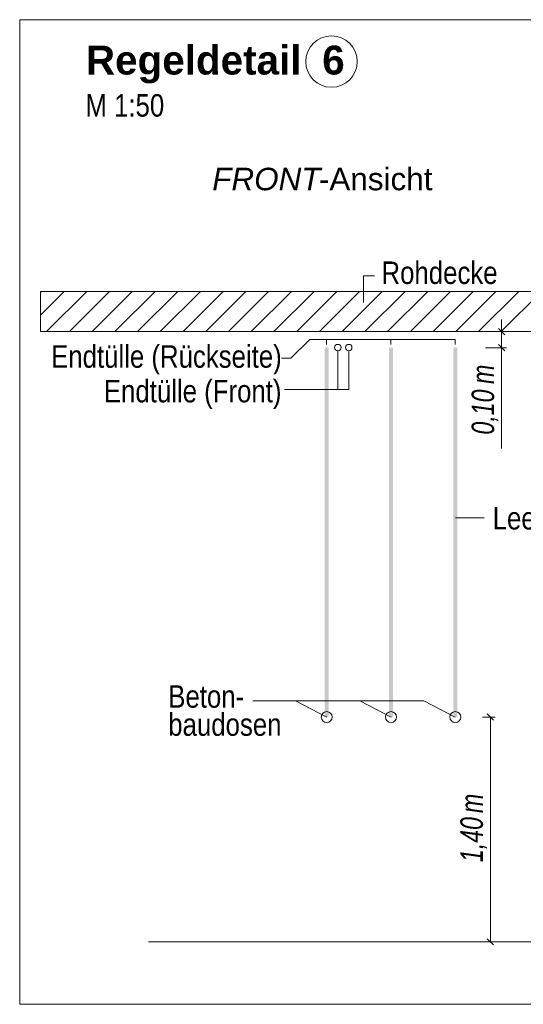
# Model space of a CAD drawing. Extents: x -420 to 300, y 62 to 1162.
# Tile 252 of 256: x 187 to 218, y 822 to 883. Entities that reach past the tile are written whole.
import ezdxf
from ezdxf.lldxf.tags import DXFTag

# ---------------------------------------------------------------- set-up
doc = ezdxf.new("R2010")
doc.units = 0
doc.layers.get('0').update_dxf_attribs({"lineweight": 35})
for name, color, linetype, lineweight, true_color in [('E_Aussparung Bemaßung-A06G9FCW8I', 5, 'Continuous', 9, 0x0000ff), ('E_Betonbaudose', 1, 'Continuous', 13, 0xff0000), ('E_Detail_Beschriftung', 7, 'Continuous', 13, 0x009900), ('E_Detail_Wandschraffur', 7, 'Continuous', 5, 0xc0c0c0), ('E_Leerrohr Beschriftung', 1, 'Continuous', 9, 0xff0000)]:
    doc.layers.add(name, color=color, linetype=linetype, lineweight=lineweight, true_color=true_color)
doc.layers.add('E_Detail_Linie_Text_Bem', color=7, linetype='Continuous', lineweight=13)
doc.styles.get("Standard").update_dxf_attribs({"font": 'ARIALN.TTF'})
tags = doc.linetypes.add('fein_strichliert', pattern=[4, 1, -2, 1]).pattern_tags.tags
tags[8:9] = [DXFTag(74, 4), DXFTag(75, 0), DXFTag(340, '0'), DXFTag(46, 0.0), DXFTag(50, 0.0), DXFTag(44, 0.0), DXFTag(45, 0.0)]
tags[6:7] = [DXFTag(74, 4), DXFTag(75, 0), DXFTag(340, '0'), DXFTag(46, 0.0), DXFTag(50, 0.0), DXFTag(44, 0.0), DXFTag(45, 0.0)]
tags[4:5] = [DXFTag(74, 4), DXFTag(75, 0), DXFTag(340, '0'), DXFTag(46, 0.0), DXFTag(50, 0.0), DXFTag(44, 0.0), DXFTag(45, 0.0)]
tags = doc.linetypes.add('fein_strichliert-A06G9FCV8I', pattern=[4, 1, -2, 1]).pattern_tags.tags
tags[8:9] = [DXFTag(74, 4), DXFTag(75, 0), DXFTag(340, '0'), DXFTag(46, 0.0), DXFTag(50, 0.0), DXFTag(44, 0.0), DXFTag(45, 0.0)]
tags[6:7] = [DXFTag(74, 4), DXFTag(75, 0), DXFTag(340, '0'), DXFTag(46, 0.0), DXFTag(50, 0.0), DXFTag(44, 0.0), DXFTag(45, 0.0)]
tags[4:5] = [DXFTag(74, 4), DXFTag(75, 0), DXFTag(340, '0'), DXFTag(46, 0.0), DXFTag(50, 0.0), DXFTag(44, 0.0), DXFTag(45, 0.0)]

# ---------------------------------------------------------------- blocks, each defined once
blk = doc.blocks.new('Referenz-A06G9FD38I')
at = {"layer": 'E_Aussparung Bemaßung-A06G9FCW8I', "linetype": 'Continuous', "ltscale": 0.13}
for p, q in [((216.514, 864.169), (216.514, 856.131)), ((216.814, 863.405), (215.514, 863.405)), ((216.323, 863.596), (216.705, 863.214)), ((216.814, 862.405), (215.514, 862.405)), ((216.323, 862.596), (216.705, 862.214)), ((216.005, 839.214), (215.623, 839.596)), ((216.114, 839.405), (215.314, 839.405)), ((215.814, 839.405), (215.814, 825.405)), ((216.114, 825.405), (215.314, 825.405)), ((216.005, 825.214), (215.623, 825.596))]:
    blk.add_line(p, q, dxfattribs=at)
at = {"layer": 'E_Betonbaudose', "linetype": 'Continuous', "ltscale": 0.13}
for centre, radius in [((206.322, 862.415), 0.2), ((207.002, 862.415), 0.2), ((207.002, 862.415), 0.2), ((205.631, 839.405), 0.34), ((209.631, 839.405), 0.34), ((213.631, 839.405), 0.34)]:
    blk.add_circle(centre, radius, dxfattribs=at)
at = {"layer": 'E_Detail_Linie_Text_Bem', "linetype": 'fein_strichliert-A06G9FCV8I', "ltscale": 0.65}
for p, q in [((249.3, 882.832), (186.53, 882.832)), ((186.53, 882.832), (186.53, 821.516)), ((186.53, 821.516), (246.273, 821.516))]:
    blk.add_line(p, q, dxfattribs=at)
at = {"layer": 'E_Detail_Linie_Text_Bem', "color": 0, "linetype": 'Continuous', "ltscale": 0.13}
for p, q in [((207.921, 865.226), (207.921, 866.874)), ((207.921, 866.874), (208.608, 866.874)), ((203.408, 861.752), (204.576, 862.92)), ((213.622, 862.92), (204.576, 862.92)), ((205.622, 862.615), (205.622, 862.92)), ((209.622, 862.615), (209.622, 862.92)), ((213.622, 862.615), (213.622, 862.92)), ((206.322, 862.215), (206.322, 859.796)), ((207.002, 862.215), (207.002, 859.796)), ((202.819, 861.752), (203.408, 861.752)), ((203.001, 859.796), (207.002, 859.796)), ((213.651, 851.819), (215.436, 851.819)), ((201.042, 840.414), (211.682, 840.414)), ((203.682, 840.414), (205.631, 839.405)), ((207.682, 840.414), (209.631, 839.405)), ((211.682, 840.414), (213.631, 839.405))]:
    blk.add_line(p, q, dxfattribs=at)
at = {"layer": 'E_Detail_Linie_Text_Bem', "linetype": 'Continuous', "ltscale": 0.13}
for p, q in [((239.147, 865.905), (187.82, 865.905)), ((187.82, 865.905), (187.82, 863.405)), ((187.82, 863.405), (198.212, 863.405)), ((187.82, 863.405), (236.647, 863.405)), ((198.212, 863.405), (239.147, 863.405)), ((194.546, 825.405), (231.559, 825.405))]:
    blk.add_line(p, q, dxfattribs=at)
for points in [[(205.756, 862.406), (205.756, 839.405), (205.506, 862.405), (205.506, 839.405)], [(209.756, 862.406), (209.756, 839.405), (209.506, 862.405), (209.506, 839.405)], [(213.756, 862.406), (213.756, 839.405), (213.506, 862.405), (213.506, 839.405)]]:
    blk.add_solid(points, dxfattribs=at)
at = {"layer": 'E_Detail_Wandschraffur', "linetype": 'fein_strichliert', "ltscale": 0.13}
for p, q in [((187.82, 864.434), (189.291, 865.905)), ((189.62, 863.405), (192.12, 865.905)), ((192.448, 863.405), (194.948, 865.905)), ((195.276, 863.405), (197.776, 865.905)), ((198.105, 863.405), (200.605, 865.905)), ((200.933, 863.405), (203.433, 865.905)), ((203.762, 863.405), (206.262, 865.905)), ((206.59, 863.405), (209.09, 865.905)), ((209.419, 863.405), (211.919, 865.905)), ((212.247, 863.405), (214.747, 865.905)), ((215.075, 863.405), (217.575, 865.905))]:
    blk.add_line(p, q, dxfattribs=at)
at = {"layer": 'E_Detail_Wandschraffur', "linetype": 'ByBlock', "ltscale": 0.13}
for p, q in [((187.82, 865.848), (187.877, 865.905)), ((188.205, 863.405), (190.705, 865.905)), ((191.034, 863.405), (193.534, 865.905)), ((193.862, 863.405), (196.362, 865.905)), ((196.691, 863.405), (199.191, 865.905)), ((199.519, 863.405), (202.019, 865.905)), ((202.348, 863.405), (204.848, 865.905)), ((205.176, 863.405), (207.676, 865.905)), ((208.004, 863.405), (210.504, 865.905)), ((210.833, 863.405), (213.333, 865.905)), ((213.661, 863.405), (216.161, 865.905)), ((216.49, 863.405), (218.99, 865.905))]:
    blk.add_line(p, q, dxfattribs=at)
at = {"layer": 'E_Leerrohr Beschriftung', "linetype": 'Continuous', "ltscale": 0.13}
blk.add_circle((205.929, 880.225), 1.6, dxfattribs=at)
at = {"layer": 'E_Aussparung Bemaßung-A06G9FCW8I', "linetype": 'Continuous', "ltscale": 0.13, "char_height": 1.4, "attachment_point": 1, "rotation": 90}
for s, insert in [('{\\W0.9;\\fArial Narrow|b0|i1;m}', (214.647, 860.146)), ('{\\W0.9;\\fArial Narrow|b0|i1;0,10 }', (214.647, 856.993)), ('{\\W0.9;\\fArial Narrow|b0|i1;m}', (213.947, 833.426)), ('{\\W0.9;\\fArial Narrow|b0|i1;1,40 }', (213.947, 830.369))]:
    blk.add_mtext(s, dxfattribs=dict(at, insert=insert))
at = {"layer": 'E_Detail_Beschriftung', "color": 1, "linetype": 'Continuous', "lineweight": 35, "ltscale": 0.35, "true_color": 0xff0000, "char_height": 1.8, "attachment_point": 1}
for s, insert in [('{\\fArial|b1|i0;Regeldetail}', (190.648, 881.217)), ('{\\fArial|b1|i0;6}', (205.351, 881.217))]:
    blk.add_mtext(s, dxfattribs=dict(at, insert=insert))
at = {"layer": 'E_Detail_Beschriftung', "linetype": 'Continuous', "ltscale": 0.13, "char_height": 1.4, "attachment_point": 1}
for s, insert in [('{\\fArial Narrow;M 1:50}', (190.618, 878.196)), ('{\\fArial Narrow;Rohdecke}', (209.039, 867.775)), ('{\\fArial Narrow;Endtülle (Rückseite)}', (188.482, 862.559)), ('{\\fArial Narrow;Endtülle (Front)}', (191.765, 860.402)), ('{\\fArial Narrow;Leerrohr M25}', (215.955, 852.488)), ('{\\fArial Narrow;Beton-}', (195.772, 841.388)), ('{\\fArial Narrow;baudosen}', (195.772, 839.638))]:
    blk.add_mtext(s, dxfattribs=dict(at, insert=insert))
at = {"layer": 'E_Detail_Beschriftung', "linetype": 'Continuous', "lineweight": -2, "ltscale": 0.25, "char_height": 1.4, "attachment_point": 1}
for s, insert in [('{\\fArial|b0|i1;FRONT}', (198.508, 873.611)), ('{\\fArial;-Ansicht}', (205.144, 873.611))]:
    blk.add_mtext(s, dxfattribs=dict(at, insert=insert))

msp = doc.modelspace()

# ---------------------------------------------------------------- block references
at = {"color": 8, "lineweight": 25, "ltscale": 0.25, "true_color": 0x808080}
msp.add_blockref('Referenz-A06G9FD38I', (0, 0), dxfattribs=at)

doc.saveas('drawing.dxf')
